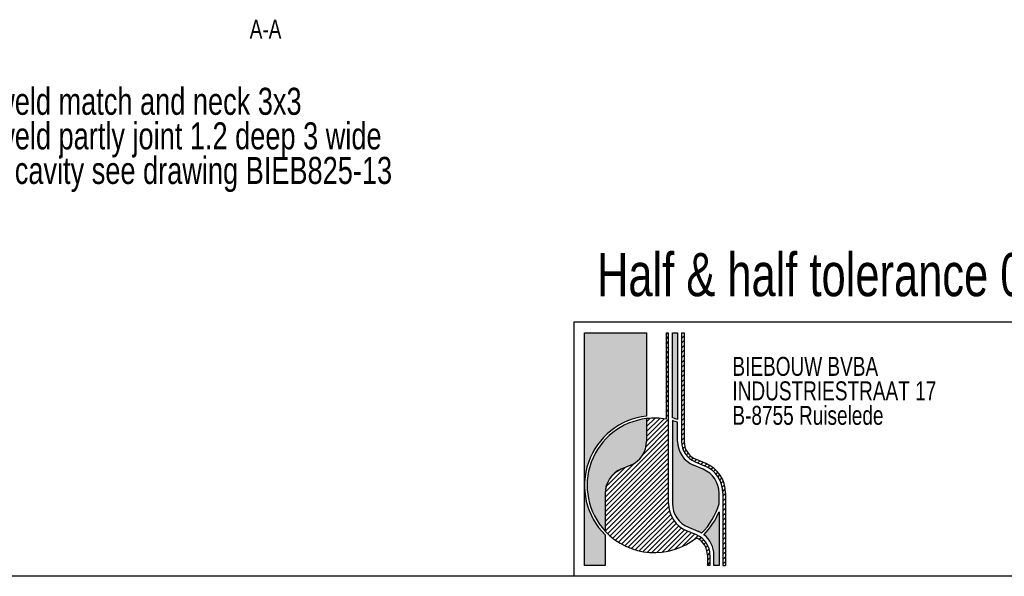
# Model space of a CAD drawing. Header units: millimetres. Extents: x 8 to 834, y 8 to 586.
# Tile 4 of 20: x 327 to 509, y 8 to 111. Entities that reach past the tile are written whole.
import ezdxf

# ---------------------------------------------------------------- set-up
doc = ezdxf.new("R2010")
doc.units = ezdxf.units.MM
doc.layers.add('HATCH', color=3, linetype='Continuous')
doc.layers.add('TEXT', color=2, linetype='Continuous')
doc.layers.add('OUTLINE', color=7, linetype='Continuous', lineweight=25)
doc.styles.add('SLDTEXTSTYLE0', font='TXT', dxfattribs={"width": 0.75})

# ---------------------------------------------------------------- blocks, each defined once
blk = doc.blocks.new('SW_NOTE_0_4')
at = {"layer": 'TEXT', "color": 0, "char_height": 3.5, "attachment_point": 1, "style": 'SLDTEXTSTYLE0'}
for s, insert in [('BIEBOUW BVBA', (0, 4.497652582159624)), ('INDUSTRIESTRAAT 17', (0, -0.02804194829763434)), ('B-8755 Ruiselede', (0, -4.553736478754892))]:
    blk.add_mtext(s, dxfattribs=dict(at, insert=insert))
blk = doc.blocks.new('SW_NOTE_0_7')
at = {"layer": 'TEXT', "color": 0, "char_height": 5, "attachment_point": 1, "style": 'SLDTEXTSTYLE0'}
for s, insert in [('hard weld match and neck 3x3', (0, 6.425217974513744)), ('hard weld partly joint 1.2 deep 3 wide', (0, 0.03632928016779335)), ('mould cavity see drawing BIEB825-13', (0, -6.352559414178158))]:
    blk.add_mtext(s, dxfattribs=dict(at, insert=insert))

msp = doc.modelspace()

# ---------------------------------------------------------------- hatches: boundary and pattern name
at = {"layer": 'HATCH'}
h = msp.add_hatch(color=256, dxfattribs=at)
edge = h.paths.add_edge_path(flags=0)
edge.add_arc((443.9000000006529, 24.81111111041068), 12.89999999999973, 96.37937020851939, 180, ccw=False)
edge.add_line((442.4666666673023, 37.63123418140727), (442.4666666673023, 52.99999999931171))
edge.add_line((442.4666666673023, 52.99999999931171), (431.0000000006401, 52.99999999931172))
edge.add_line((431.0000000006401, 52.99999999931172), (431.0000000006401, 24.81111111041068))
h = msp.add_hatch(dxfattribs=at)
h.set_pattern_fill('LINE', color=256, scale=0.2, angle=45.0000000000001, style=0)
h.set_pattern_definition([(45.0000000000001, (0, 0), (-0.4490128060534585, 0.4490128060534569), [])])
edge = h.paths.add_edge_path(flags=0)
edge.add_arc((439.600000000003, 23.37777777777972), 4.777777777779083, 112.6198649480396, 179.9999999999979)
edge.add_line((434.8222222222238, 23.37777777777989), (434.8222222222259, 16.33139675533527))
edge.add_arc((443.9000000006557, 24.81111111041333), 12.42222222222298, 223.0490797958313, 308.8040060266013)
edge.add_arc((450.1111111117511, 11.9111111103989), 3.583333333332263, 4.661160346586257e-11, 63.95466943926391, ccw=False)
edge.add_line((453.6944444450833, 11.91111111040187), (453.6944444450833, 9.999999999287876))
edge.add_line((453.6944444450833, 9.999999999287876), (454.172222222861, 9.999999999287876))
edge.add_line((454.172222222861, 9.999999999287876), (454.172222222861, 11.91111111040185))
edge.add_arc((450.1111111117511, 11.9111111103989), 4.061111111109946, 4.165230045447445e-11, 67.38013505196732)
edge.add_line((451.6730769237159, 15.65982905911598), (449.9089743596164, 16.39487179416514))
edge.add_arc((452.0222222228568, 21.46666666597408), 5.494444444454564, 179.9999999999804, 247.3801350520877, ccw=False)
edge.add_line((446.5277777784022, 21.46666666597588), (446.5277777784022, 53.00000000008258))
edge.add_line((446.5277777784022, 53.00000000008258), (446.0500000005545, 53.00000000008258))
edge.add_line((446.0500000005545, 53.00000000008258), (446.0500000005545, 37.04586100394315))
edge.add_arc((443.9000000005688, 24.81111111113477), 12.42222222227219, 80.033233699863, 96.62580956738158)
edge.add_line((442.4666666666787, 37.15036394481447), (442.4666666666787, 32.93333333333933))
edge.add_arc((437.6888888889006, 32.93333333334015), 4.777777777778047, 292.61986494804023, 359.9999999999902, ccw=False)
edge.add_line((439.5264957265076, 28.52307692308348), (437.7623931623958, 27.78803418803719))
h = msp.add_hatch(color=256, dxfattribs=at)
edge = h.paths.add_edge_path(flags=0)
edge.add_arc((443.9000000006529, 24.81111111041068), 12.90000000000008, 70.52877936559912, 74.97388624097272, ccw=False)
edge.add_line((448.2000000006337, 36.97334774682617), (448.2000000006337, 52.99999999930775))
edge.add_line((448.2000000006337, 52.99999999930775), (447.2444444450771, 52.99999999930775))
edge.add_line((447.2444444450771, 52.99999999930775), (447.2444444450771, 37.27003126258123))
h = msp.add_hatch(dxfattribs=at)
h.set_pattern_fill('ANSI31', color=256, scale=0.2, style=0)
h.set_pattern_definition([(45, (0, 0), (-0.4490128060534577, 0.4490128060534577), [])])
edge = h.paths.add_edge_path(flags=0)
edge.add_line((456.5611111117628, 23.37777777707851), (456.5611111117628, 9.999999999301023))
edge.add_line((456.5611111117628, 9.999999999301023), (457.0388888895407, 9.999999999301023))
edge.add_line((457.0388888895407, 9.999999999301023), (457.0388888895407, 23.37777777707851))
edge.add_arc((451.0666666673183, 23.37777777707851), 5.972222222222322, 0, 67.38013505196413)
edge.add_line((453.3636752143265, 28.89059828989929), (451.5995726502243, 29.62564102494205))
edge.add_arc((452.9777777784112, 32.9333333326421), 3.583333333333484, 179.9999999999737, 247.3801350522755, ccw=False)
edge.add_line((449.3944444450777, 32.9333333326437), (449.3944444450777, 52.99999999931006))
edge.add_line((449.3944444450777, 52.99999999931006), (448.9166666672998, 52.99999999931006))
edge.add_line((448.9166666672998, 52.99999999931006), (448.9166666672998, 32.93333333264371))
edge.add_arc((452.9777777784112, 32.9333333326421), 4.061111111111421, 179.9999999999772, 247.3801350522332)
edge.add_line((451.4158119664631, 29.18461538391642), (453.1799145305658, 28.44957264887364))
edge.add_arc((451.0666666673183, 23.37777777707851), 5.494444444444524, -7.958078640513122e-13, 67.38013505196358, ccw=False)
h = msp.add_hatch(color=256, dxfattribs=at)
edge = h.paths.add_edge_path(flags=0)
edge.add_arc((439.600000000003, 23.37777777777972), 4.787777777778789, 112.6198649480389, 179.9999999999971, ccw=False)
edge.add_line((437.7585470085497, 27.79726495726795), (439.5226495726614, 28.53230769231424))
edge.add_arc((437.6888888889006, 32.93333333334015), 4.767777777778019, 292.619864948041, 359.999999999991)
edge.add_line((442.4566666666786, 32.93333333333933), (442.4566666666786, 37.14919823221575))
edge.add_arc((443.9000000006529, 24.81111111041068), 12.42222222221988, 96.67224550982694, 222.9814690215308)
edge.add_line((434.8122222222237, 16.34211471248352), (434.8122222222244, 23.37777777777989))
h = msp.add_hatch(color=256, dxfattribs=at)
edge = h.paths.add_edge_path(flags=0)
edge.add_line((448.2000000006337, 32.93333333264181), (448.2000000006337, 36.46536376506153))
edge.add_arc((443.9000000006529, 24.81111111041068), 12.42222222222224, 69.7477532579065, 74.38150172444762)
edge.add_line((447.2444444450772, 36.77465140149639), (447.2444444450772, 21.46666666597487))
edge.add_arc((452.0222222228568, 21.46666666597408), 4.777777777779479, 179.9999999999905, 247.3801350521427)
edge.add_line((450.1846153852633, 17.05641025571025), (451.9487179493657, 16.32136752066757))
edge.add_arc((450.1111111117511, 11.9111111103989), 4.777777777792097, 58.207531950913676, 67.38013505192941, ccw=False)
edge.add_arc((443.9000000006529, 24.81111111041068), 12.42222222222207, 314.6385798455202, 344.0576313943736)
edge.add_line((455.8444444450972, 21.39909530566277), (455.8444444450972, 23.37777777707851))
edge.add_arc((451.0666666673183, 23.37777777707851), 4.777777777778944, 0, 67.38013505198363)
edge.add_line((452.9042735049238, 27.7880341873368), (451.1401709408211, 28.5230769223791))
edge.add_arc((452.9777777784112, 32.9333333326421), 4.777777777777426, 180.0000000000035, 247.3801350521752, ccw=False)
h = msp.add_hatch(color=256, dxfattribs=at)
edge = h.paths.add_edge_path(flags=0)
edge.add_arc((443.9000000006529, 24.81111111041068), 12.89999999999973, 180, 225.2750868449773, ccw=False)
edge.add_line((431.0000000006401, 24.81111111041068), (431.0000000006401, 9.999999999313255))
edge.add_line((431.0000000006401, 9.999999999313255), (434.8222222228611, 9.999999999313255))
edge.add_line((434.8222222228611, 9.999999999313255), (434.8222222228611, 15.64574419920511))
h = msp.add_hatch(color=256, dxfattribs=at)
edge = h.paths.add_edge_path(flags=0)
edge.add_arc((443.9000000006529, 24.81111111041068), 12.89999999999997, 315.03754741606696, 337.80839343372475, ccw=False)
edge.add_arc((450.1111111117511, 11.9111111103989), 4.777777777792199, 5.837819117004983e-11, 52.37874481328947, ccw=False)
edge.add_line((454.8888888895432, 11.91111111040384), (454.8888888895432, 9.999999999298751))
edge.add_line((454.8888888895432, 9.999999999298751), (455.8444444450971, 9.999999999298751))
edge.add_line((455.8444444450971, 9.999999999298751), (455.8444444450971, 19.9387146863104))

# ---------------------------------------------------------------- linework, layer by layer
at = {"layer": 'OUTLINE'}
for p, q in [((832, 55.00000000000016), (429, 55.00000000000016)), ((429, 55.00000000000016), (429, 8.000000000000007)), ((431.0000000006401, 52.99999999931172), (442.4666666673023, 52.99999999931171)), ((431.0000000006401, 9.999999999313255), (431.0000000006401, 52.99999999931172)), ((442.4666666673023, 52.99999999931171), (442.4666666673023, 37.63123418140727)), ((446.0500000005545, 53.00000000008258), (446.5277777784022, 53.00000000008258)), ((446.0500000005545, 53.00000000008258), (446.0500000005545, 37.04586100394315)), ((446.5277777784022, 21.46666666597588), (446.5277777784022, 53.00000000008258)), ((447.2444444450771, 52.99999999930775), (448.2000000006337, 52.99999999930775)), ((447.2444444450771, 37.27003126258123), (447.2444444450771, 52.99999999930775)), ((448.2000000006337, 52.99999999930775), (448.2000000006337, 36.97334774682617)), ((448.9166666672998, 52.99999999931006), (449.3944444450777, 52.99999999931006)), ((448.9166666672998, 52.99999999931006), (448.9166666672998, 32.93333333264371)), ((449.3944444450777, 52.99999999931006), (449.3944444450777, 32.9333333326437)), ((442.4566666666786, 37.14919823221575), (442.4566666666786, 32.93333333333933)), ((442.4666666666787, 37.15036394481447), (442.4666666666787, 32.93333333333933)), ((447.2444444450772, 36.77465140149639), (447.2444444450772, 21.46666666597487)), ((448.2000000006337, 32.93333333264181), (448.2000000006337, 36.46536376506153)), ((451.4158119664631, 29.1846153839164), (453.1799145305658, 28.44957264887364)), ((451.5995726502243, 29.62564102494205), (453.3636752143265, 28.89059828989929)), ((439.5226495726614, 28.53230769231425), (437.7585470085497, 27.79726495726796)), ((439.5264957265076, 28.52307692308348), (437.7623931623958, 27.78803418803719)), ((452.9042735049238, 27.78803418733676), (451.1401709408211, 28.52307692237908)), ((434.8122222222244, 23.37777777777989), (434.8122222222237, 16.34211471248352)), ((434.8222222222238, 23.37777777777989), (434.8222222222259, 16.33139675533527)), ((455.8444444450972, 21.39909530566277), (455.8444444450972, 23.37777777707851)), ((456.5611111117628, 23.37777777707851), (456.5611111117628, 9.999999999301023)), ((457.0388888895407, 23.37777777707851), (457.0388888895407, 9.999999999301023)), ((455.8444444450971, 19.9387146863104), (455.8444444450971, 9.999999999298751)), ((451.6730769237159, 15.65982905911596), (449.9089743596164, 16.39487179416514)), ((450.1846153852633, 17.05641025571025), (451.9487179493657, 16.32136752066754)), ((434.8222222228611, 15.64574419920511), (434.8222222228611, 9.999999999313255)), ((453.6944444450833, 11.91111111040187), (453.6944444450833, 9.999999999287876)), ((454.172222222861, 11.91111111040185), (454.172222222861, 9.999999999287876)), ((454.8888888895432, 9.999999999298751), (454.8888888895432, 11.91111111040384)), ((434.8222222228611, 9.999999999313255), (431.0000000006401, 9.999999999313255)), ((454.172222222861, 9.999999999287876), (453.6944444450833, 9.999999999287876)), ((455.8444444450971, 9.999999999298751), (454.8888888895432, 9.999999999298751)), ((456.5611111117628, 9.999999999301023), (457.0388888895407, 9.999999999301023)), ((832.0000000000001, 8.000000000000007), (8.000000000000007, 8.000000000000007))]:
    msp.add_line(p, q, dxfattribs=at)
for centre, radius, start, end in [((443.9000000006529, 24.81111111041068), 12.89999999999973, 96.3793702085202, 225.2750868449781), ((443.9000000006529, 24.81111111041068), 12.42222222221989, 96.67224550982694, 222.9814690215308), ((443.9000000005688, 24.81111111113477), 12.42222222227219, 80.033233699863, 96.62580956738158), ((443.9000000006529, 24.81111111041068), 12.90000000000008, 70.5287793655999, 74.97388624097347), ((443.9000000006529, 24.81111111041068), 12.42222222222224, 69.7477532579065, 74.38150172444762), ((437.6888888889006, 32.93333333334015), 4.767777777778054, 292.619864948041, 359.999999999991), ((437.6888888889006, 32.93333333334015), 4.777777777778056, 292.6198649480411, 359.999999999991), ((452.9777777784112, 32.9333333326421), 4.777777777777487, 180.0000000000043, 247.3801350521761), ((452.9777777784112, 32.9333333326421), 4.061111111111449, 179.9999999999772, 247.3801350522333), ((452.9777777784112, 32.9333333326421), 3.583333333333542, 179.9999999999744, 247.3801350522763), ((439.600000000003, 23.37777777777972), 4.787777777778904, 112.6198649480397, 179.9999999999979), ((439.600000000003, 23.37777777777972), 4.777777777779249, 112.6198649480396, 179.9999999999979), ((451.0666666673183, 23.37777777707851), 4.777777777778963, 0, 67.3801350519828), ((451.0666666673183, 23.37777777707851), 5.494444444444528, 0, 67.38013505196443), ((451.0666666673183, 23.37777777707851), 5.972222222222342, 0, 67.38013505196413), ((452.0222222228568, 21.46666666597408), 5.494444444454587, 179.9999999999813, 247.3801350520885), ((452.0222222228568, 21.46666666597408), 4.777777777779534, 179.9999999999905, 247.3801350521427), ((443.9000000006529, 24.81111111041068), 12.42222222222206, 314.6385798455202, 344.0576313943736), ((443.9000000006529, 24.81111111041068), 12.9, 315.0375474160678, 337.8083934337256), ((443.9000000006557, 24.81111111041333), 12.42222222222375, 223.0490797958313, 308.8040060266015), ((450.1111111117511, 11.9111111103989), 4.061111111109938, 4.165230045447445e-11, 67.38013505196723), ((450.1111111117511, 11.9111111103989), 3.583333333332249, 4.737635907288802e-11, 63.95466943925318), ((450.1111111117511, 11.9111111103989), 4.777777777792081, 58.20753195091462, 67.3801350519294), ((450.1111111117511, 11.9111111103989), 4.777777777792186, 5.924175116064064e-11, 52.37874481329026)]:
    msp.add_arc(centre, radius, start, end, dxfattribs=at)

# ---------------------------------------------------------------- block references
at = {"layer": 'TEXT'}
for name, p in [('SW_NOTE_0_7', (310.727002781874, 91.8721464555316)), ('SW_NOTE_0_4', (458.3116075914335, 44.05647200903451))]:
    msp.add_blockref(name, p, dxfattribs=at)

# ---------------------------------------------------------------- texts
at = {"layer": 'TEXT', "style": 'SLDTEXTSTYLE0'}
for s, insert, char_height, attachment_point in [('A-A', (372.0901131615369, 110.8810702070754), 3.5, 2), ('Half & half tolerance 0.05', (433.3038884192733, 67.77849443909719), 8, 1)]:
    msp.add_mtext(s, dxfattribs=dict(at, insert=insert, char_height=char_height, attachment_point=attachment_point))

doc.saveas('drawing.dxf')
